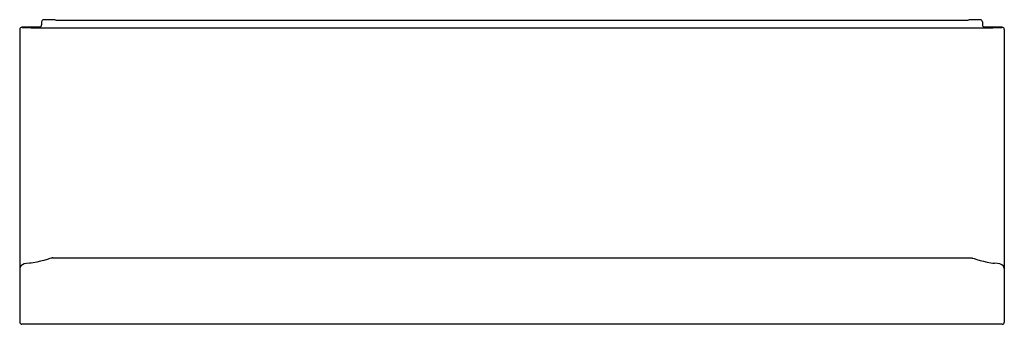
# Model space of a CAD drawing. Header units: millimetres. Extents: x 5075.86 to 5077.66, y 2429.28 to 2429.84.
import ezdxf

# ---------------------------------------------------------------- set-up
doc = ezdxf.new("R2010")
doc.units = ezdxf.units.MM
doc.layers.add('SANINDUSA', color=3, linetype='Continuous')

msp = doc.modelspace()

# ---------------------------------------------------------------- linework, layer by layer
at = {"layer": 'SANINDUSA'}
for p, q in [((5075.8653, 2429.8269), (5075.8656, 2429.8265)), ((5075.8973, 2429.8269), (5075.8653, 2429.8269)), ((5075.9013, 2429.8365), (5075.9013, 2429.8309)), ((5075.9263, 2429.8405), (5075.9053, 2429.8405)), ((5075.9263, 2429.8405), (5075.9263, 2429.84)), ((5075.9313, 2429.8399), (5077.592, 2429.8399)), ((5077.597, 2429.84), (5077.597, 2429.8405)), ((5077.618, 2429.8405), (5077.597, 2429.8405)), ((5077.622, 2429.8365), (5077.622, 2429.8309)), ((5077.658, 2429.8269), (5077.626, 2429.8269)), ((5077.6576, 2429.8265), (5077.658, 2429.8269)), ((5075.8613, 2429.8229), (5075.8613, 2429.2881)), ((5075.9216, 2429.8256), (5077.6016, 2429.8256)), ((5077.662, 2429.8229), (5077.662, 2429.2881)), ((5075.9216, 2429.4055), (5077.6016, 2429.4055)), ((5075.8654, 2429.2843), (5075.8653, 2429.2841)), ((5077.658, 2429.2841), (5075.8653, 2429.2841)), ((5077.658, 2429.2841), (5077.6578, 2429.2843))]:
    msp.add_line(p, q, dxfattribs=at)
at = {"layer": 'SANINDUSA', "flags": 128}
for points in [[(5075.879, 2429.3956), (5075.874, 2429.3951), (5075.8697, 2429.3943), (5075.8661, 2429.393), (5075.8635, 2429.3911), (5075.8621, 2429.3888), (5075.8616, 2429.3858)], [(5075.9216, 2429.4055), (5075.9216, 2429.4055), (5075.9215, 2429.4055), (5075.9215, 2429.4055), (5075.9214, 2429.4055), (5075.9212, 2429.4054), (5075.9209, 2429.4053), (5075.9202, 2429.4051), (5075.919, 2429.4047), (5075.9164, 2429.404), (5075.9114, 2429.4026), (5075.9053, 2429.4009), (5075.8993, 2429.3993), (5075.8925, 2429.3977), (5075.886, 2429.3964), (5075.8824, 2429.3959), (5075.879, 2429.3956)], [(5077.6016, 2429.4055), (5077.6017, 2429.4055), (5077.6017, 2429.4055), (5077.6017, 2429.4055), (5077.6018, 2429.4055), (5077.602, 2429.4054), (5077.6023, 2429.4053), (5077.603, 2429.4051), (5077.6043, 2429.4047), (5077.6068, 2429.404), (5077.6119, 2429.4026), (5077.618, 2429.4009), (5077.6239, 2429.3993), (5077.6308, 2429.3977), (5077.6372, 2429.3964), (5077.6408, 2429.3959), (5077.6443, 2429.3956)], [(5077.6616, 2429.3858), (5077.6611, 2429.3887), (5077.6597, 2429.3911), (5077.6572, 2429.393), (5077.6536, 2429.3943), (5077.6493, 2429.3951), (5077.6443, 2429.3956)]]:
    msp.add_lwpolyline(points, dxfattribs=at)
at = {"layer": 'SANINDUSA'}
for centre, start, end in [((5075.8653, 2429.8229), 90, 180), ((5075.8973, 2429.8309), 270, 0), ((5075.9053, 2429.8365), 90, 180), ((5077.618, 2429.8365), 0, 90)]:
    msp.add_arc(centre, 0.004, start, end, dxfattribs=at)
for centre, major_axis, ratio, start_param, end_param in [((5075.9216, 2429.8266), (0.056, 0), 0.017455, 3.159046, 4.712389), ((5075.9313, 2429.84), (0.005, 0), 0.017455, 3.141593, 4.712389), ((5077.592, 2429.84), (0.005, 0), 0.017455, 4.712389, 6.283185), ((5077.6016, 2429.8266), (0.056, 0), 0.017455, 4.712389, 6.265732), ((5077.626, 2429.8309), (0.00283, 0.00283), 0.999695, 2.356347, 3.926839), ((5077.658, 2429.8229), (0.00283, 0.00283), 0.999695, 5.497939, 7.068431), ((5075.8653, 2429.2881), (0.00283, 0.00283), 0.999695, 2.356347, 3.926839), ((5077.658, 2429.2881), (-0.00283, 0.00283), 0.999695, 2.356347, 3.926839)]:
    msp.add_ellipse(centre, major_axis=major_axis, ratio=ratio, start_param=start_param, end_param=end_param, dxfattribs=at)

doc.saveas('drawing.dxf')
